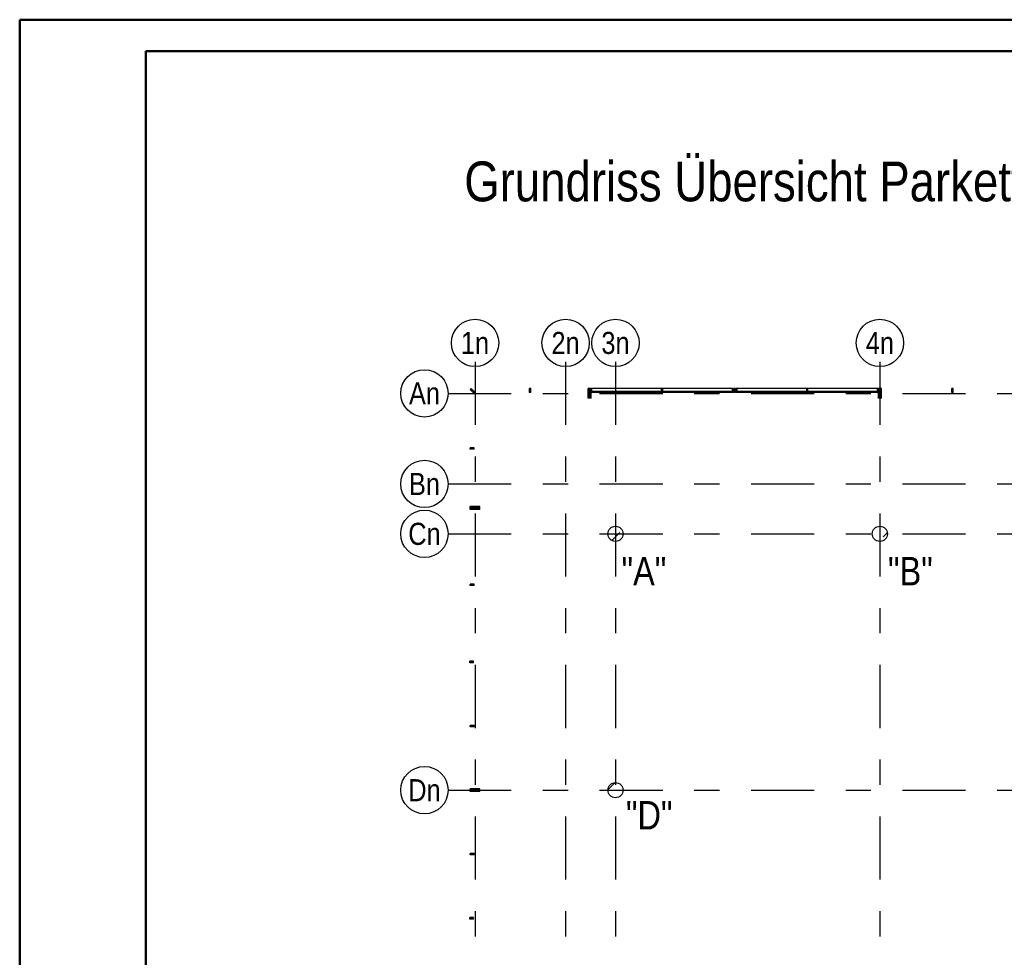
# Model space of a CAD drawing. Header units: millimetres. Extents: x -17.3 to 56.2, y -13.9 to 21.4.
# Tile 34 of 56: x 0 to 3.9, y 17.3 to 21. Entities that reach past the tile are written whole.
import ezdxf
from ezdxf.enums import TextEntityAlignment as Align

# ---------------------------------------------------------------- set-up
doc = ezdxf.new("R2010")
doc.units = ezdxf.units.MM
doc.linetypes.add('DASHDOTX2', pattern=[2, 1, -0.5, 0, -0.5])
doc.linetypes.add('HIDDEN', pattern=[0.375, 0.25, -0.125])
for name, color, linetype, lineweight in [('Achsen', 7, 'Continuous', 20), ('einlesen aus Plan EG', 7, 'Continuous', 20), ('Geschnittene Kanten', 7, 'Continuous', 20), ('Schraffuren', 7, 'Continuous', 20)]:
    doc.layers.add(name, color=color, linetype=linetype, lineweight=lineweight)
doc.styles.add('Arial Narrow', font='ARIALN.TTF')
pattern_1 = [(45, (0, 0), (-0.08838835, 0.08838835), [0.0625, -0.025]), (45, (-0.0442, 0.0442), (-0.08838835, 0.08838835), [])]

msp = doc.modelspace()

# ---------------------------------------------------------------- hatches: boundary and pattern name
at = {"layer": 'Schraffuren', "lineweight": 13, "true_color": 0x91ffff}
for points in [[(1.788632, 19.564111), (1.805696, 19.547047), (1.802161, 19.543511), (1.785097, 19.560575)], [(2.254518, 19.564029), (2.254518, 19.526529), (2.252018, 19.526529), (2.252018, 19.564029)], [(2.260893, 19.564029), (2.260893, 19.526529), (2.254643, 19.526529), (2.254643, 19.564029)], [(2.263518, 19.564029), (2.263518, 19.526529), (2.261018, 19.526529), (2.261018, 19.564029)], [(2.835895, 19.564154), (2.835895, 19.549154), (2.829645, 19.549154), (2.829645, 19.564154)], [(3.404668, 19.564029), (3.404668, 19.526529), (3.402168, 19.526529), (3.402168, 19.564029)], [(3.411043, 19.564029), (3.411043, 19.526529), (3.404793, 19.526529), (3.404793, 19.564029)], [(3.413668, 19.564029), (3.413668, 19.526529), (3.411168, 19.526529), (3.411168, 19.564029)], [(1.822679, 19.097407), (1.822679, 19.094907), (1.785179, 19.094907), (1.785179, 19.097407)], [(1.822679, 19.094782), (1.822679, 19.088532), (1.785179, 19.088532), (1.785179, 19.094782)], [(1.822679, 19.088407), (1.822679, 19.085907), (1.785179, 19.085907), (1.785179, 19.088407)], [(1.797679, 18.484782), (1.797679, 18.478532), (1.782679, 18.478532), (1.782679, 18.484782)], [(1.822679, 17.979907), (1.822679, 17.977407), (1.785179, 17.977407), (1.785179, 17.979907)], [(1.822679, 17.977282), (1.822679, 17.971032), (1.785179, 17.971032), (1.785179, 17.977282)], [(1.822679, 17.970907), (1.822679, 17.968407), (1.785179, 17.968407), (1.785179, 17.970907)], [(1.797679, 17.469782), (1.797679, 17.463532), (1.782679, 17.463532), (1.782679, 17.469782)]]:
    msp.add_hatch(color=131, dxfattribs=at).paths.add_polyline_path(points)
at = {"layer": 'Schraffuren', "lineweight": 13, "true_color": 0x4682b4}
for points in [[(2.024893, 19.564029), (2.024893, 19.549029), (2.019893, 19.549029), (2.019893, 19.564029)], [(2.547643, 19.564029), (2.547643, 19.549029), (2.542643, 19.549029), (2.542643, 19.564029)], [(3.122768, 19.564029), (3.122768, 19.549029), (3.117768, 19.549029), (3.117768, 19.564029)], [(3.697768, 19.564029), (3.697768, 19.549029), (3.692768, 19.549029), (3.692768, 19.564029)], [(1.800179, 19.329407), (1.800179, 19.324407), (1.785179, 19.324407), (1.785179, 19.329407)], [(1.800179, 18.789157), (1.800179, 18.784157), (1.785179, 18.784157), (1.785179, 18.789157)], [(1.800179, 18.230407), (1.800179, 18.225407), (1.785179, 18.225407), (1.785179, 18.230407)], [(1.800179, 17.722907), (1.800179, 17.717907), (1.785179, 17.717907), (1.785179, 17.722907)]]:
    msp.add_hatch(color=145, dxfattribs=at).paths.add_polyline_path(points)
at = {"layer": 'Schraffuren', "lineweight": 13}
h = msp.add_hatch(dxfattribs=at)
h.set_pattern_fill('bB', color=6, scale=0.01, angle=45, style=0, pattern_type=2)
h.set_pattern_definition(pattern_1)
h.paths.add_polyline_path([(2.390316, 18.989066), (2.390306, 18.989838), (2.390276, 18.99061), (2.390227, 18.991381), (2.390157, 18.99215), (2.390068, 18.992918), (2.389959, 18.993683), (2.38983, 18.994444), (2.389682, 18.995202), (2.389514, 18.995956), (2.389327, 18.996706), (2.389121, 18.99745), (2.388895, 18.998189), (2.388651, 18.998922), (2.388388, 18.999648), (2.388106, 19.000368), (2.387806, 19.001079), (2.387487, 19.001783), (2.387151, 19.002479), (2.386797, 19.003165), (2.386425, 19.003842), (2.386036, 19.00451), (2.385629, 19.005167), (2.385207, 19.005813), (2.384767, 19.006448), (2.384311, 19.007072), (2.38384, 19.007684), (2.383353, 19.008284), (2.38285, 19.00887), (2.382333, 19.009444), (2.381801, 19.010004), (2.381255, 19.01055), (2.380694, 19.011082), (2.380121, 19.0116), (2.379534, 19.012102), (2.378934, 19.012589), (2.378323, 19.013061), (2.377699, 19.013517), (2.377064, 19.013956), (2.376417, 19.014379), (2.37576, 19.014785), (2.375093, 19.015174), (2.374416, 19.015546), (2.373729, 19.0159), (2.373034, 19.016237), (2.37233, 19.016555), (2.371618, 19.016856), (2.370899, 19.017137), (2.370172, 19.017401), (2.36944, 19.017645), (2.368701, 19.01787), (2.367956, 19.018077), (2.367207, 19.018264), (2.366453, 19.018432), (2.365695, 19.01858), (2.364933, 19.018708), (2.364168, 19.018818), (2.363401, 19.018907), (2.362631, 19.018976), (2.361861, 19.019026), (2.361089, 19.019056), (2.360316, 19.019066), (2.359544, 19.019056), (2.358772, 19.019026), (2.358001, 19.018976), (2.357232, 19.018907), (2.356464, 19.018818), (2.355699, 19.018708), (2.354938, 19.01858), (2.35418, 19.018432), (2.353426, 19.018264), (2.352676, 19.018077), (2.351932, 19.01787), (2.351193, 19.017645), (2.35046, 19.017401), (2.349734, 19.017137), (2.349014, 19.016856), (2.348303, 19.016555), (2.347599, 19.016237), (2.346903, 19.0159), (2.346217, 19.015546), (2.34554, 19.015174), (2.344872, 19.014785), (2.344215, 19.014379), (2.343569, 19.013956), (2.342934, 19.013517), (2.34231, 19.013061), (2.341698, 19.012589), (2.341098, 19.012102), (2.340512, 19.0116), (2.339938, 19.011082), (2.339378, 19.01055), (2.338832, 19.010004), (2.3383, 19.009444), (2.337782, 19.00887), (2.33728, 19.008284), (2.336793, 19.007684), (2.336321, 19.007072), (2.335865, 19.006448), (2.335426, 19.005813), (2.335003, 19.005167), (2.334597, 19.00451), (2.334208, 19.003842), (2.333836, 19.003165), (2.333482, 19.002479), (2.333145, 19.001783), (2.332827, 19.001079), (2.332526, 19.000368), (2.332245, 18.999648), (2.331982, 18.998922), (2.331737, 18.998189), (2.331512, 18.99745), (2.331305, 18.996706), (2.331118, 18.995956), (2.330951, 18.995202), (2.330802, 18.994444), (2.330674, 18.993683), (2.330565, 18.992918), (2.330475, 18.99215), (2.330406, 18.991381), (2.330356, 18.99061), (2.330326, 18.989838), (2.330316, 18.989066), (2.330326, 18.988293), (2.330356, 18.987521), (2.330406, 18.986751), (2.330475, 18.985981), (2.330565, 18.985214), (2.330674, 18.984449), (2.330802, 18.983687), (2.330951, 18.982929), (2.331118, 18.982175), (2.331305, 18.981426), (2.331512, 18.980681), (2.331737, 18.979942), (2.331982, 18.97921), (2.332245, 18.978483), (2.332526, 18.977764), (2.332827, 18.977052), (2.333145, 18.976348), (2.333482, 18.975653), (2.333836, 18.974967), (2.334208, 18.974289), (2.334597, 18.973622), (2.335003, 18.972965), (2.335426, 18.972319), (2.335865, 18.971683), (2.336321, 18.971059), (2.336793, 18.970448), (2.33728, 18.969848), (2.337782, 18.969261), (2.3383, 18.968688), (2.338832, 18.968128), (2.339378, 18.967581), (2.339938, 18.967049), (2.340512, 18.966532), (2.341098, 18.966029), (2.341698, 18.965542), (2.34231, 18.965071), (2.342934, 18.964615), (2.343569, 18.964176), (2.344215, 18.963753), (2.344872, 18.963346), (2.34554, 18.962957), (2.346217, 18.962585), (2.346903, 18.962231), (2.347599, 18.961895), (2.348303, 18.961576), (2.349014, 18.961276), (2.349734, 18.960994), (2.35046, 18.960731), (2.351193, 18.960487), (2.351932, 18.960261), (2.352676, 18.960055), (2.353426, 18.959868), (2.35418, 18.9597), (2.354938, 18.959552), (2.355699, 18.959423), (2.356464, 18.959314), (2.357232, 18.959225), (2.358001, 18.959155), (2.358772, 18.959106), (2.359544, 18.959076), (2.360316, 18.959066), (2.361089, 18.959076), (2.361861, 18.959106), (2.362631, 18.959155), (2.363401, 18.959225), (2.364168, 18.959314), (2.364933, 18.959423), (2.365695, 18.959552), (2.366453, 18.9597), (2.367207, 18.959868), (2.367956, 18.960055), (2.368701, 18.960261), (2.36944, 18.960487), (2.370172, 18.960731), (2.370899, 18.960994), (2.371618, 18.961276), (2.37233, 18.961576), (2.373034, 18.961895), (2.373729, 18.962231), (2.374416, 18.962585), (2.375093, 18.962957), (2.37576, 18.963346), (2.376417, 18.963753), (2.377064, 18.964176), (2.377699, 18.964615), (2.378323, 18.965071), (2.378934, 18.965542), (2.379534, 18.966029), (2.380121, 18.966532), (2.380694, 18.967049), (2.381255, 18.967581), (2.381801, 18.968128), (2.382333, 18.968688), (2.38285, 18.969261), (2.383353, 18.969848), (2.38384, 18.970448), (2.384311, 18.971059), (2.384767, 18.971683), (2.385207, 18.972319), (2.385629, 18.972965), (2.386036, 18.973622), (2.386425, 18.974289), (2.386797, 18.974967), (2.387151, 18.975653), (2.387487, 18.976348), (2.387806, 18.977052), (2.388106, 18.977764), (2.388388, 18.978483), (2.388651, 18.97921), (2.388895, 18.979942), (2.389121, 18.980681), (2.389327, 18.981426), (2.389514, 18.982175), (2.389682, 18.982929), (2.38983, 18.983687), (2.389959, 18.984449), (2.390068, 18.985214), (2.390157, 18.985981), (2.390227, 18.986751), (2.390276, 18.987521), (2.390306, 18.988293)])
h = msp.add_hatch(dxfattribs=at)
h.set_pattern_fill('bB', color=6, scale=0.01, angle=45, style=0, pattern_type=2)
h.set_pattern_definition(pattern_1)
h.paths.add_polyline_path([(3.437827, 18.989066), (3.437817, 18.989838), (3.437787, 18.99061), (3.437738, 18.991381), (3.437668, 18.99215), (3.437579, 18.992918), (3.43747, 18.993683), (3.437341, 18.994444), (3.437193, 18.995202), (3.437025, 18.995956), (3.436838, 18.996706), (3.436632, 18.99745), (3.436406, 18.998189), (3.436162, 18.998922), (3.435899, 18.999648), (3.435617, 19.000368), (3.435317, 19.001079), (3.434998, 19.001783), (3.434662, 19.002479), (3.434307, 19.003165), (3.433936, 19.003842), (3.433546, 19.00451), (3.43314, 19.005167), (3.432717, 19.005813), (3.432278, 19.006448), (3.431822, 19.007072), (3.431351, 19.007684), (3.430863, 19.008284), (3.430361, 19.00887), (3.429844, 19.009444), (3.429312, 19.010004), (3.428765, 19.01055), (3.428205, 19.011082), (3.427632, 19.0116), (3.427045, 19.012102), (3.426445, 19.012589), (3.425833, 19.013061), (3.42521, 19.013517), (3.424574, 19.013956), (3.423928, 19.014379), (3.423271, 19.014785), (3.422603, 19.015174), (3.421926, 19.015546), (3.42124, 19.0159), (3.420544, 19.016237), (3.419841, 19.016555), (3.419129, 19.016856), (3.41841, 19.017137), (3.417683, 19.017401), (3.41695, 19.017645), (3.416212, 19.01787), (3.415467, 19.018077), (3.414718, 19.018264), (3.413964, 19.018432), (3.413205, 19.01858), (3.412444, 19.018708), (3.411679, 19.018818), (3.410912, 19.018907), (3.410142, 19.018976), (3.409371, 19.019026), (3.408599, 19.019056), (3.407827, 19.019066), (3.407055, 19.019056), (3.406283, 19.019026), (3.405512, 19.018976), (3.404742, 19.018907), (3.403975, 19.018818), (3.40321, 19.018708), (3.402449, 19.01858), (3.40169, 19.018432), (3.400936, 19.018264), (3.400187, 19.018077), (3.399442, 19.01787), (3.398704, 19.017645), (3.397971, 19.017401), (3.397244, 19.017137), (3.396525, 19.016856), (3.395813, 19.016555), (3.39511, 19.016237), (3.394414, 19.0159), (3.393728, 19.015546), (3.393051, 19.015174), (3.392383, 19.014785), (3.391726, 19.014379), (3.39108, 19.013956), (3.390444, 19.013517), (3.389821, 19.013061), (3.389209, 19.012589), (3.388609, 19.012102), (3.388022, 19.0116), (3.387449, 19.011082), (3.386889, 19.01055), (3.386342, 19.010004), (3.38581, 19.009444), (3.385293, 19.00887), (3.384791, 19.008284), (3.384303, 19.007684), (3.383832, 19.007072), (3.383376, 19.006448), (3.382937, 19.005813), (3.382514, 19.005167), (3.382108, 19.00451), (3.381718, 19.003842), (3.381347, 19.003165), (3.380992, 19.002479), (3.380656, 19.001783), (3.380338, 19.001079), (3.380037, 19.000368), (3.379756, 18.999648), (3.379492, 18.998922), (3.379248, 18.998189), (3.379023, 18.99745), (3.378816, 18.996706), (3.378629, 18.995956), (3.378461, 18.995202), (3.378313, 18.994444), (3.378184, 18.993683), (3.378075, 18.992918), (3.377986, 18.99215), (3.377916, 18.991381), (3.377867, 18.99061), (3.377837, 18.989838), (3.377827, 18.989066), (3.377837, 18.988293), (3.377867, 18.987521), (3.377916, 18.986751), (3.377986, 18.985981), (3.378075, 18.985214), (3.378184, 18.984449), (3.378313, 18.983687), (3.378461, 18.982929), (3.378629, 18.982175), (3.378816, 18.981426), (3.379023, 18.980681), (3.379248, 18.979942), (3.379492, 18.97921), (3.379756, 18.978483), (3.380037, 18.977764), (3.380338, 18.977052), (3.380656, 18.976348), (3.380992, 18.975653), (3.381347, 18.974967), (3.381718, 18.974289), (3.382108, 18.973622), (3.382514, 18.972965), (3.382937, 18.972319), (3.383376, 18.971683), (3.383832, 18.971059), (3.384303, 18.970448), (3.384791, 18.969848), (3.385293, 18.969261), (3.38581, 18.968688), (3.386342, 18.968128), (3.386889, 18.967581), (3.387449, 18.967049), (3.388022, 18.966532), (3.388609, 18.966029), (3.389209, 18.965542), (3.389821, 18.965071), (3.390444, 18.964615), (3.39108, 18.964176), (3.391726, 18.963753), (3.392383, 18.963346), (3.393051, 18.962957), (3.393728, 18.962585), (3.394414, 18.962231), (3.39511, 18.961895), (3.395813, 18.961576), (3.396525, 18.961276), (3.397244, 18.960994), (3.397971, 18.960731), (3.398704, 18.960487), (3.399442, 18.960261), (3.400187, 18.960055), (3.400936, 18.959868), (3.40169, 18.9597), (3.402449, 18.959552), (3.40321, 18.959423), (3.403975, 18.959314), (3.404742, 18.959225), (3.405512, 18.959155), (3.406283, 18.959106), (3.407055, 18.959076), (3.407827, 18.959066), (3.408599, 18.959076), (3.409371, 18.959106), (3.410142, 18.959155), (3.410912, 18.959225), (3.411679, 18.959314), (3.412444, 18.959423), (3.413205, 18.959552), (3.413964, 18.9597), (3.414718, 18.959868), (3.415467, 18.960055), (3.416212, 18.960261), (3.41695, 18.960487), (3.417683, 18.960731), (3.41841, 18.960994), (3.419129, 18.961276), (3.419841, 18.961576), (3.420544, 18.961895), (3.42124, 18.962231), (3.421926, 18.962585), (3.422603, 18.962957), (3.423271, 18.963346), (3.423928, 18.963753), (3.424574, 18.964176), (3.42521, 18.964615), (3.425833, 18.965071), (3.426445, 18.965542), (3.427045, 18.966029), (3.427632, 18.966532), (3.428205, 18.967049), (3.428765, 18.967581), (3.429312, 18.968128), (3.429844, 18.968688), (3.430361, 18.969261), (3.430863, 18.969848), (3.431351, 18.970448), (3.431822, 18.971059), (3.432278, 18.971683), (3.432717, 18.972319), (3.43314, 18.972965), (3.433546, 18.973622), (3.433936, 18.974289), (3.434307, 18.974967), (3.434662, 18.975653), (3.434998, 18.976348), (3.435317, 18.977052), (3.435617, 18.977764), (3.435899, 18.978483), (3.436162, 18.97921), (3.436406, 18.979942), (3.436632, 18.980681), (3.436838, 18.981426), (3.437025, 18.982175), (3.437193, 18.982929), (3.437341, 18.983687), (3.43747, 18.984449), (3.437579, 18.985214), (3.437668, 18.985981), (3.437738, 18.986751), (3.437787, 18.987521), (3.437817, 18.988293)])
h = msp.add_hatch(dxfattribs=at)
h.set_pattern_fill('bB', color=6, scale=0.01, angle=45, style=0, pattern_type=2)
h.set_pattern_definition(pattern_1)
h.paths.add_polyline_path([(2.390216, 17.974064), (2.390206, 17.974837), (2.390176, 17.975609), (2.390127, 17.97638), (2.390057, 17.977149), (2.389968, 17.977916), (2.389859, 17.978681), (2.38973, 17.979443), (2.389582, 17.980201), (2.389414, 17.980955), (2.389227, 17.981704), (2.389021, 17.982449), (2.388795, 17.983188), (2.388551, 17.983921), (2.388288, 17.984647), (2.388006, 17.985366), (2.387706, 17.986078), (2.387387, 17.986782), (2.387051, 17.987477), (2.386697, 17.988164), (2.386325, 17.988841), (2.385936, 17.989508), (2.385529, 17.990165), (2.385107, 17.990812), (2.384667, 17.991447), (2.384211, 17.992071), (2.38374, 17.992683), (2.383253, 17.993282), (2.38275, 17.993869), (2.382233, 17.994442), (2.381701, 17.995003), (2.381155, 17.995549), (2.380594, 17.996081), (2.380021, 17.996598), (2.379434, 17.997101), (2.378834, 17.997588), (2.378223, 17.998059), (2.377599, 17.998515), (2.376964, 17.998955), (2.376317, 17.999378), (2.37566, 17.999784), (2.374993, 18.000173), (2.374316, 18.000545), (2.373629, 18.000899), (2.372934, 18.001235), (2.37223, 18.001554), (2.371518, 18.001854), (2.370799, 18.002136), (2.370072, 18.002399), (2.36934, 18.002643), (2.368601, 18.002869), (2.367856, 18.003075), (2.367107, 18.003262), (2.366353, 18.00343), (2.365595, 18.003578), (2.364833, 18.003707), (2.364068, 18.003816), (2.363301, 18.003905), (2.362531, 18.003975), (2.361761, 18.004024), (2.360989, 18.004054), (2.360216, 18.004064), (2.359444, 18.004054), (2.358672, 18.004024), (2.357901, 18.003975), (2.357132, 18.003905), (2.356364, 18.003816), (2.355599, 18.003707), (2.354838, 18.003578), (2.35408, 18.00343), (2.353326, 18.003262), (2.352576, 18.003075), (2.351832, 18.002869), (2.351093, 18.002643), (2.35036, 18.002399), (2.349634, 18.002136), (2.348914, 18.001854), (2.348203, 18.001554), (2.347499, 18.001235), (2.346803, 18.000899), (2.346117, 18.000545), (2.34544, 18.000173), (2.344772, 17.999784), (2.344115, 17.999378), (2.343469, 17.998955), (2.342834, 17.998515), (2.34221, 17.998059), (2.341598, 17.997588), (2.340998, 17.997101), (2.340412, 17.996598), (2.339838, 17.996081), (2.339278, 17.995549), (2.338732, 17.995003), (2.3382, 17.994442), (2.337682, 17.993869), (2.33718, 17.993282), (2.336693, 17.992683), (2.336221, 17.992071), (2.335765, 17.991447), (2.335326, 17.990812), (2.334903, 17.990165), (2.334497, 17.989508), (2.334108, 17.988841), (2.333736, 17.988164), (2.333382, 17.987477), (2.333045, 17.986782), (2.332727, 17.986078), (2.332426, 17.985366), (2.332145, 17.984647), (2.331882, 17.983921), (2.331637, 17.983188), (2.331412, 17.982449), (2.331205, 17.981704), (2.331018, 17.980955), (2.330851, 17.980201), (2.330702, 17.979443), (2.330574, 17.978681), (2.330465, 17.977916), (2.330375, 17.977149), (2.330306, 17.97638), (2.330256, 17.975609), (2.330226, 17.974837), (2.330216, 17.974064), (2.330226, 17.973292), (2.330256, 17.97252), (2.330306, 17.971749), (2.330375, 17.97098), (2.330465, 17.970212), (2.330574, 17.969448), (2.330702, 17.968686), (2.330851, 17.967928), (2.331018, 17.967174), (2.331205, 17.966424), (2.331412, 17.96568), (2.331637, 17.964941), (2.331882, 17.964208), (2.332145, 17.963482), (2.332426, 17.962762), (2.332727, 17.962051), (2.333045, 17.961347), (2.333382, 17.960651), (2.333736, 17.959965), (2.334108, 17.959288), (2.334497, 17.95862), (2.334903, 17.957963), (2.335326, 17.957317), (2.335765, 17.956682), (2.336221, 17.956058), (2.336693, 17.955446), (2.33718, 17.954846), (2.337682, 17.95426), (2.3382, 17.953686), (2.338732, 17.953126), (2.339278, 17.95258), (2.339838, 17.952048), (2.340412, 17.95153), (2.340998, 17.951028), (2.341598, 17.950541), (2.34221, 17.950069), (2.342834, 17.949613), (2.343469, 17.949174), (2.344115, 17.948751), (2.344772, 17.948345), (2.34544, 17.947956), (2.346117, 17.947584), (2.346803, 17.94723), (2.347499, 17.946893), (2.348203, 17.946575), (2.348914, 17.946275), (2.349634, 17.945993), (2.35036, 17.94573), (2.351093, 17.945485), (2.351832, 17.94526), (2.352576, 17.945053), (2.353326, 17.944866), (2.35408, 17.944699), (2.354838, 17.94455), (2.355599, 17.944422), (2.356364, 17.944313), (2.357132, 17.944223), (2.357901, 17.944154), (2.358672, 17.944104), (2.359444, 17.944074), (2.360216, 17.944064), (2.360989, 17.944074), (2.361761, 17.944104), (2.362531, 17.944154), (2.363301, 17.944223), (2.364068, 17.944313), (2.364833, 17.944422), (2.365595, 17.94455), (2.366353, 17.944699), (2.367107, 17.944866), (2.367856, 17.945053), (2.368601, 17.94526), (2.36934, 17.945485), (2.370072, 17.94573), (2.370799, 17.945993), (2.371518, 17.946275), (2.37223, 17.946575), (2.372934, 17.946893), (2.373629, 17.94723), (2.374316, 17.947584), (2.374993, 17.947956), (2.37566, 17.948345), (2.376317, 17.948751), (2.376964, 17.949174), (2.377599, 17.949613), (2.378223, 17.950069), (2.378834, 17.950541), (2.379434, 17.951028), (2.380021, 17.95153), (2.380594, 17.952048), (2.381155, 17.95258), (2.381701, 17.953126), (2.382233, 17.953686), (2.38275, 17.95426), (2.383253, 17.954846), (2.38374, 17.955446), (2.384211, 17.956058), (2.384667, 17.956682), (2.385107, 17.957317), (2.385529, 17.957963), (2.385936, 17.95862), (2.386325, 17.959288), (2.386697, 17.959965), (2.387051, 17.960651), (2.387387, 17.961347), (2.387706, 17.962051), (2.388006, 17.962762), (2.388288, 17.963482), (2.388551, 17.964208), (2.388795, 17.964941), (2.389021, 17.96568), (2.389227, 17.966424), (2.389414, 17.967174), (2.389582, 17.967928), (2.38973, 17.968686), (2.389859, 17.969448), (2.389968, 17.970212), (2.390057, 17.97098), (2.390127, 17.971749), (2.390176, 17.97252), (2.390206, 17.973292)])

# ---------------------------------------------------------------- linework, layer by layer
at = {"color": 4, "linetype": 'Continuous', "lineweight": 50}
for p, q in [((29.725, 21.025), (0, 21.025)), ((0, 21.025), (0, 0)), ((29.6, 20.9), (0.5, 20.9)), ((0.5, 20.9), (0.5, 0.125))]:
    msp.add_line(p, q, dxfattribs=at)
at = {"layer": 'Achsen', "color": 3, "linetype": 'DASHDOTX2', "lineweight": 25, "ltscale": 0.25}
for p, q in [((1.804066, 19.670109), (1.804066, 14.452891)), ((2.162816, 19.670109), (2.162816, 14.452891)), ((2.360316, 19.670109), (2.360316, 14.452891)), ((3.407816, 19.670109), (3.407816, 14.452891)), ((1.697316, 19.545316), (13.09729, 19.545316)), ((1.697316, 19.186566), (13.09729, 19.186566)), ((1.697316, 18.989066), (13.09729, 18.989066)), ((1.697316, 17.974066), (13.09729, 17.974066))]:
    msp.add_line(p, q, dxfattribs=at)
at = {"layer": 'Achsen', "color": 3, "linetype": 'Continuous', "lineweight": 25}
for p, q in [((2.26702, 19.564154), (2.26327, 19.564154)), ((2.26327, 19.564029), (2.26327, 19.564154)), ((2.26702, 19.549154), (2.263518, 19.549154)), ((2.542648, 19.564154), (2.26702, 19.564154)), ((2.542648, 19.552904), (2.26702, 19.552904)), ((2.26702, 19.549154), (2.26702, 19.552904)), ((2.542643, 19.549154), (2.26702, 19.549154)), ((2.542643, 19.564029), (2.542643, 19.564154)), ((2.547643, 19.564154), (2.542648, 19.564154)), ((2.823271, 19.564154), (2.547643, 19.564154)), ((2.547643, 19.564029), (2.547643, 19.564154)), ((2.823271, 19.552904), (2.547643, 19.552904)), ((2.823271, 19.549154), (2.547643, 19.549154)), ((2.827021, 19.564154), (2.823271, 19.564154)), ((2.823271, 19.549154), (2.823271, 19.552904)), ((2.827021, 19.549154), (2.823271, 19.549154)), ((2.827021, 19.549154), (2.827021, 19.564154)), ((2.842145, 19.564154), (2.838395, 19.564154)), ((2.838395, 19.549154), (2.838395, 19.564154)), ((2.842145, 19.549154), (2.838395, 19.549154)), ((3.117773, 19.564154), (2.842145, 19.564154)), ((3.117773, 19.552904), (2.842145, 19.552904)), ((2.842145, 19.549154), (2.842145, 19.552904)), ((3.117768, 19.549154), (2.842145, 19.549154)), ((3.117768, 19.564029), (3.117768, 19.564154)), ((3.122768, 19.564154), (3.117773, 19.564154)), ((3.398396, 19.564154), (3.122768, 19.564154)), ((3.122768, 19.564029), (3.122768, 19.564154)), ((3.398396, 19.552904), (3.122768, 19.552904)), ((3.398396, 19.549154), (3.122768, 19.549154)), ((3.402146, 19.564154), (3.398396, 19.564154)), ((3.398396, 19.549154), (3.398396, 19.552904)), ((3.402146, 19.549154), (3.398396, 19.549154)), ((3.402146, 19.564029), (3.402146, 19.564154))]:
    msp.add_line(p, q, dxfattribs=at)
for centre in [(1.804066, 19.745109), (2.162816, 19.745109), (2.360316, 19.745109), (3.407816, 19.745109), (1.603566, 19.545316), (1.603566, 19.186566), (1.603566, 18.989066), (1.603566, 17.974066)]:
    msp.add_circle(centre, 0.09375, dxfattribs=at)
at = {"layer": 'einlesen aus Plan EG', "color": 3, "linetype": 'HIDDEN', "lineweight": 25, "ltscale": 0.25}
for p, q in [((2.254518, 19.546904), (2.252018, 19.546904)), ((2.254518, 19.543654), (2.252018, 19.543654)), ((2.260893, 19.558284), (2.254643, 19.558284)), ((2.260893, 19.555024), (2.254643, 19.555024)), ((2.260893, 19.546904), (2.254643, 19.546904)), ((2.260893, 19.543654), (2.254643, 19.543654)), ((2.263518, 19.546904), (2.261018, 19.546904)), ((2.263518, 19.543654), (2.261018, 19.543654)), ((2.26327, 19.549154), (2.26327, 19.564029)), ((2.26702, 19.558284), (2.26327, 19.558284)), ((2.26702, 19.555024), (2.26327, 19.555024)), ((2.263518, 19.549154), (2.26327, 19.549154)), ((2.26702, 19.552904), (2.26702, 19.564154)), ((2.547643, 19.549154), (2.542643, 19.549154)), ((2.823271, 19.552904), (2.823271, 19.564154)), ((2.827021, 19.558284), (2.823271, 19.558284)), ((2.827021, 19.555024), (2.823271, 19.555024)), ((2.835895, 19.558284), (2.829645, 19.558284)), ((2.835895, 19.555024), (2.829645, 19.555024)), ((2.842145, 19.558284), (2.838395, 19.558284)), ((2.842145, 19.555024), (2.838395, 19.555024)), ((2.842145, 19.552904), (2.842145, 19.564154)), ((3.122768, 19.549154), (3.117768, 19.549154)), ((3.398396, 19.552904), (3.398396, 19.564154)), ((3.402146, 19.558284), (3.398396, 19.558284)), ((3.402146, 19.555024), (3.398396, 19.555024)), ((3.404668, 19.546904), (3.402168, 19.546904)), ((3.404668, 19.543654), (3.402168, 19.543654)), ((3.411043, 19.558284), (3.404793, 19.558284)), ((3.411043, 19.555024), (3.404793, 19.555024)), ((3.411043, 19.546904), (3.404793, 19.546904)), ((3.411043, 19.543654), (3.404793, 19.543654)), ((3.413668, 19.546904), (3.411168, 19.546904)), ((3.413668, 19.543654), (3.411168, 19.543654)), ((1.802304, 19.094907), (1.802304, 19.097407)), ((1.802304, 19.088532), (1.802304, 19.094782)), ((1.802304, 19.085907), (1.802304, 19.088407)), ((1.805554, 19.094907), (1.805554, 19.097407)), ((1.805554, 19.088532), (1.805554, 19.094782)), ((1.805554, 19.085907), (1.805554, 19.088407)), ((1.802304, 17.977407), (1.802304, 17.979907)), ((1.802304, 17.971032), (1.802304, 17.977282)), ((1.802304, 17.968407), (1.802304, 17.970907)), ((1.805554, 17.977407), (1.805554, 17.979907)), ((1.805554, 17.971032), (1.805554, 17.977282)), ((1.805554, 17.968407), (1.805554, 17.970907))]:
    msp.add_line(p, q, dxfattribs=at)
at = {"layer": 'Geschnittene Kanten', "color": 3, "linetype": 'Continuous', "lineweight": 25}
for p, q in [((1.788632, 19.564111), (1.785097, 19.560575)), ((1.802161, 19.543511), (1.785097, 19.560575)), ((1.805696, 19.547047), (1.788632, 19.564111)), ((1.805696, 19.547047), (1.802161, 19.543511)), ((2.024893, 19.564029), (2.019893, 19.564029)), ((2.019893, 19.549029), (2.019893, 19.564029)), ((2.024893, 19.549029), (2.019893, 19.549029)), ((2.024893, 19.549029), (2.024893, 19.564029)), ((2.254518, 19.564029), (2.252018, 19.564029)), ((2.252018, 19.526529), (2.252018, 19.564029)), ((2.254518, 19.526529), (2.254518, 19.564029)), ((2.260893, 19.564029), (2.254643, 19.564029)), ((2.254643, 19.526529), (2.254643, 19.564029)), ((2.260893, 19.526529), (2.260893, 19.564029)), ((2.263518, 19.564029), (2.261018, 19.564029)), ((2.261018, 19.526529), (2.261018, 19.564029)), ((2.263518, 19.526529), (2.263518, 19.564029)), ((2.547643, 19.564029), (2.542643, 19.564029)), ((2.542643, 19.549029), (2.542643, 19.564029)), ((2.547643, 19.549029), (2.542643, 19.549029)), ((2.547643, 19.549029), (2.547643, 19.564029)), ((2.835895, 19.564154), (2.829645, 19.564154)), ((2.829645, 19.549154), (2.829645, 19.564154)), ((2.835895, 19.549154), (2.829645, 19.549154)), ((2.835895, 19.549154), (2.835895, 19.564154)), ((3.122768, 19.564029), (3.117768, 19.564029)), ((3.117768, 19.549029), (3.117768, 19.564029)), ((3.122768, 19.549029), (3.117768, 19.549029)), ((3.122768, 19.549029), (3.122768, 19.564029)), ((3.402146, 19.526529), (3.402146, 19.564029)), ((3.404668, 19.564029), (3.402168, 19.564029)), ((3.404668, 19.526529), (3.404668, 19.564029)), ((3.411043, 19.564029), (3.404793, 19.564029)), ((3.404793, 19.526529), (3.404793, 19.564029)), ((3.411043, 19.526529), (3.411043, 19.564029)), ((3.413668, 19.564029), (3.411168, 19.564029)), ((3.411168, 19.526529), (3.411168, 19.564029)), ((3.413668, 19.526529), (3.413668, 19.564029)), ((3.697768, 19.564029), (3.692768, 19.564029)), ((3.692768, 19.549029), (3.692768, 19.564029)), ((3.697768, 19.549029), (3.692768, 19.549029)), ((3.697768, 19.549029), (3.697768, 19.564029)), ((2.254518, 19.526529), (2.252018, 19.526529)), ((2.260893, 19.526529), (2.254643, 19.526529)), ((2.263518, 19.526529), (2.261018, 19.526529)), ((3.404668, 19.526529), (3.402168, 19.526529)), ((3.411043, 19.526529), (3.404793, 19.526529)), ((3.413668, 19.526529), (3.411168, 19.526529)), ((1.800179, 19.329407), (1.785179, 19.329407)), ((1.785179, 19.324407), (1.785179, 19.329407)), ((1.800179, 19.324407), (1.785179, 19.324407)), ((1.800179, 19.324407), (1.800179, 19.329407)), ((1.822679, 19.097407), (1.785179, 19.097407)), ((1.785179, 19.094907), (1.785179, 19.097407)), ((1.822679, 19.094907), (1.785179, 19.094907)), ((1.822679, 19.094782), (1.785179, 19.094782)), ((1.785179, 19.088532), (1.785179, 19.094782)), ((1.822679, 19.088532), (1.785179, 19.088532)), ((1.822679, 19.088407), (1.785179, 19.088407)), ((1.785179, 19.085907), (1.785179, 19.088407)), ((1.822679, 19.085907), (1.785179, 19.085907)), ((1.822679, 19.094907), (1.822679, 19.097407)), ((1.822679, 19.088532), (1.822679, 19.094782)), ((1.822679, 19.085907), (1.822679, 19.088407)), ((1.800179, 18.789157), (1.785179, 18.789157)), ((1.785179, 18.784157), (1.785179, 18.789157)), ((1.800179, 18.784157), (1.785179, 18.784157)), ((1.800179, 18.784157), (1.800179, 18.789157)), ((1.797679, 18.484782), (1.782679, 18.484782)), ((1.782679, 18.478532), (1.782679, 18.484782)), ((1.797679, 18.478532), (1.782679, 18.478532)), ((1.797679, 18.478532), (1.797679, 18.484782)), ((1.800179, 18.230407), (1.785179, 18.230407)), ((1.785179, 18.225407), (1.785179, 18.230407)), ((1.800179, 18.225407), (1.785179, 18.225407)), ((1.800179, 18.225407), (1.800179, 18.230407)), ((1.822679, 17.979907), (1.785179, 17.979907)), ((1.785179, 17.977407), (1.785179, 17.979907)), ((1.822679, 17.977407), (1.785179, 17.977407)), ((1.822679, 17.977282), (1.785179, 17.977282)), ((1.785179, 17.971032), (1.785179, 17.977282)), ((1.822679, 17.971032), (1.785179, 17.971032)), ((1.822679, 17.970907), (1.785179, 17.970907)), ((1.785179, 17.968407), (1.785179, 17.970907)), ((1.822679, 17.968407), (1.785179, 17.968407)), ((1.822679, 17.977407), (1.822679, 17.979907)), ((1.822679, 17.971032), (1.822679, 17.977282)), ((1.822679, 17.968407), (1.822679, 17.970907)), ((1.800179, 17.722907), (1.785179, 17.722907)), ((1.785179, 17.717907), (1.785179, 17.722907)), ((1.800179, 17.717907), (1.785179, 17.717907)), ((1.800179, 17.717907), (1.800179, 17.722907)), ((1.797679, 17.469782), (1.782679, 17.469782)), ((1.782679, 17.463532), (1.782679, 17.469782)), ((1.797679, 17.463532), (1.782679, 17.463532)), ((1.797679, 17.463532), (1.797679, 17.469782))]:
    msp.add_line(p, q, dxfattribs=at)
for centre in [(2.360316, 18.989066), (3.407827, 18.989066), (2.360216, 17.974064)]:
    msp.add_circle(centre, 0.03, dxfattribs=at)

# ---------------------------------------------------------------- texts
at = {"layer": 'Achsen', "color": 1, "lineweight": 70, "style": 'Arial Narrow'}
msp.add_text('Grundriss Übersicht Parkett (1.OG)   M. 1:100', height=0.1575, dxfattribs=at).set_placement((1.761213, 20.305862))
at = {"layer": 'Achsen', "color": 2, "lineweight": 35, "style": 'Arial Narrow'}
for s, p in [('1n', (1.803666, 19.745109)), ('2n', (2.162416, 19.745109)), ('3n', (2.360316, 19.745109)), ('4n', (3.407816, 19.745109)), ('An', (1.603566, 19.545109)), ('Bn', (1.603566, 19.186359)), ('Cn', (1.603566, 18.989066)), ('Dn', (1.603566, 17.973859))]:
    msp.add_text(s, height=0.0875, dxfattribs=at).set_placement(p, align=Align.MIDDLE_CENTER)
at = {"layer": 'Achsen', "color": 4, "lineweight": 50, "style": 'Arial Narrow'}
for s, p in [('"A"', (2.472974, 18.841107)), ('"B"', (3.528506, 18.841107)), ('"D"', (2.493981, 17.874794))]:
    msp.add_text(s, height=0.1125, dxfattribs=at).set_placement(p, align=Align.MIDDLE_CENTER)

doc.saveas('drawing.dxf')
